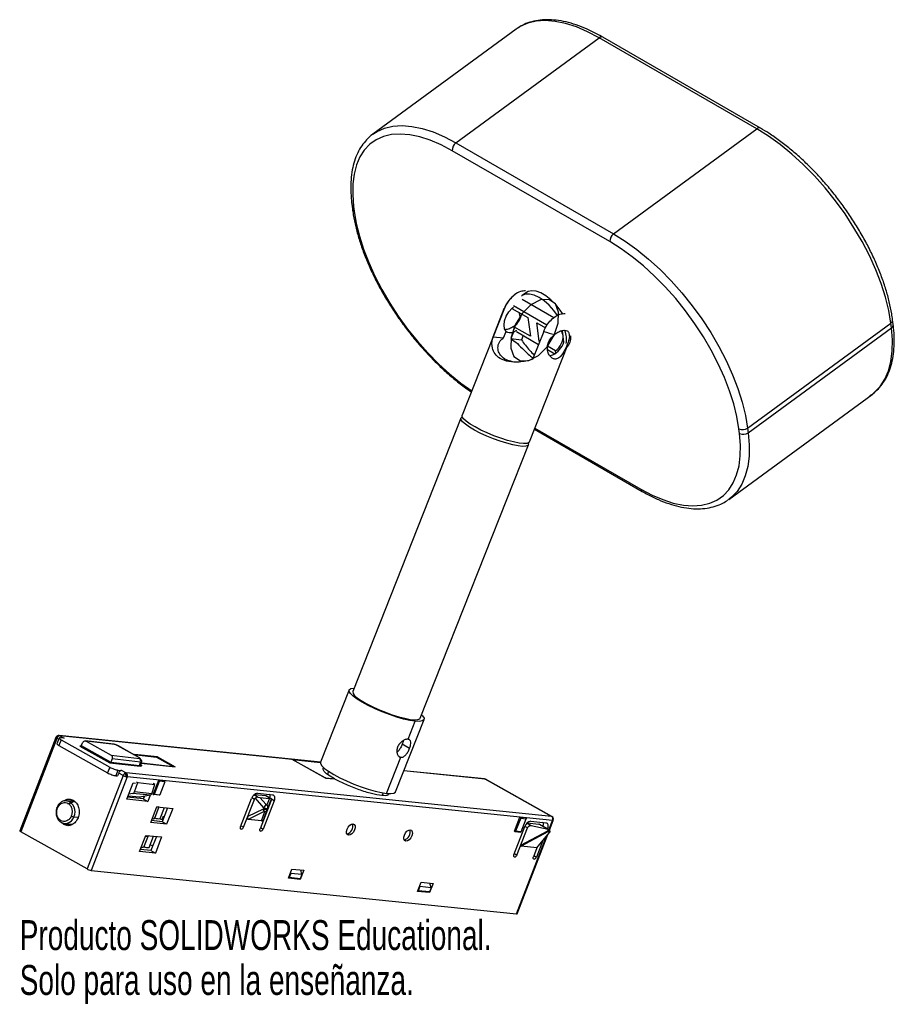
# Paper-space layout '_Isométrica' of a CAD drawing. Header units: millimetres. Extents: x -154 to -13, y -144 to 15.
import ezdxf

# ---------------------------------------------------------------- set-up
doc = ezdxf.new("R2010")
doc.units = ezdxf.units.MM
doc.styles.add('SLDTEXTSTYLE0', font='TXT', dxfattribs={"width": 0.7})

psp = doc.layouts.new('_Isométrica')

# ---------------------------------------------------------------- linework, layer by layer
at = {"color": 7, "linetype": 'Continuous', "lineweight": 25}
for p, q in [((-73.65, 13.21), (-96.77, -3.76)), ((-73.33, 13.43), (-73.65, 13.21)), ((-83.36, -5.16), (-60.24, 11.8)), ((-34.78, -2.89), (-60.24, 11.8)), ((-34.19, -2.78), (-59.65, 11.92)), ((-57.91, -19.85), (-34.78, -2.89)), ((-96.77, -3.76), (-96.65, -3.67)), ((-83.36, -5.16), (-57.91, -19.85)), ((-58.51, -21.12), (-83.97, -6.42)), ((-100.18, -15.04), (-100.09, -15.79)), ((-99.89, -15.43), (-99.8, -16.18)), ((-71.98, -29.33), (-72.68, -29.84)), ((-68.66, -34.63), (-74.09, -31.5)), ((-67.56, -33.43), (-72.69, -30.47)), ((-75.54, -31.87), (-82.38, -49.17)), ((-77.35, -36.49), (-75.55, -31.94)), ((-74.32, -31.9), (-71.73, -33.39)), ((-71.73, -33.39), (-71.35, -36.41)), ((-74.01, -34.87), (-73.96, -35.25)), ((-71.35, -36.41), (-74.01, -34.87)), ((-70.31, -34.21), (-68.89, -35.03)), ((-69.94, -37.22), (-70.31, -34.21)), ((-36.26, -51.24), (-13.13, -34.28)), ((-13.04, -35.04), (-13.13, -34.28)), ((-12.75, -34.5), (-12.85, -33.75)), ((-77.35, -36.49), (-75.66, -36.67)), ((-75.66, -36.67), (-75.24, -35.62)), ((-74.08, -35.74), (-74.5, -36.79)), ((-73.59, -35.46), (-74.08, -35.74)), ((-73.57, -35.66), (-70.02, -37.71)), ((-72.52, -36.26), (-72.8, -36.97)), ((-69.19, -35.61), (-70.99, -40.17)), ((-65.92, -37.35), (-66.15, -35.54)), ((-36.16, -52), (-13.04, -35.04)), ((-74.5, -36.79), (-72.8, -36.97)), ((-71.49, -53.47), (-65.3, -37.78)), ((-69.78, -37.1), (-69.94, -37.22)), ((-69.85, -37.28), (-69.94, -37.22)), ((-67.28, -38.76), (-68.57, -38.01)), ((-68.56, -38.55), (-67.37, -39.23)), ((-68.56, -38.62), (-68.13, -38.8)), ((-67.23, -39.14), (-67.28, -38.76)), ((-39.29, -62.75), (-16.16, -45.79)), ((-82.56, -49.62), (-100.01, -93.79)), ((-70.68, -51.42), (-53.29, -61.46)), ((-70.61, -51.23), (-53.49, -61.11)), ((-37.57, -52.1), (-37.67, -51.35)), ((-36.26, -51.24), (-36.16, -52)), ((-89.13, -98.09), (-71.67, -53.92)), ((-39.29, -62.75), (-39.41, -62.84)), ((-100.61, -93.55), (-105.22, -105.21)), ((-93.13, -109.98), (-88.52, -98.33)), ((-91.1, -101.51), (-89.95, -98.59)), ((-147.97, -101.21), (-153.81, -116.3)), ((-147.81, -101.36), (-153.65, -116.44)), ((-147.52, -101.52), (-147.81, -101.36)), ((-147.44, -101.31), (-147.8, -102.23)), ((-147.12, -101.61), (-147.47, -102.53)), ((-109.94, -104.73), (-147.46, -100.89)), ((-147.46, -100.9), (-147.33, -100.94)), ((-147.33, -100.94), (-146.62, -101.34)), ((-109.81, -104.77), (-147.33, -100.94)), ((-146.62, -101.34), (-147.22, -101.27)), ((-147.12, -101.61), (-139.26, -106.02)), ((-138.62, -102.31), (-143.21, -101.77)), ((-147.47, -102.53), (-139.62, -106.93)), ((-143.91, -102.63), (-144.1, -102.61)), ((-144.1, -102.61), (-139.25, -105.33)), ((-143.86, -102.51), (-143.94, -102.7)), ((-143.86, -102.51), (-143.6, -102.03)), ((-143.86, -102.51), (-139.08, -105.19)), ((-143.06, -101.82), (-139.06, -104.06)), ((-138.5, -102.35), (-143.06, -101.82)), ((-138.03, -102.52), (-134.53, -104.48)), ((-134.47, -104.5), (-137.96, -102.54)), ((-90.85, -102.98), (-92.04, -102.3)), ((-138.89, -104.68), (-139.08, -105.19)), ((-139.06, -104.06), (-134.49, -104.6)), ((-134.3, -105.21), (-138.89, -104.68)), ((-135.45, -103.95), (-131.73, -104.39)), ((-131.56, -104.35), (-135.3, -103.97)), ((-131.73, -104.39), (-129.02, -105.91)), ((-131.56, -104.35), (-131.61, -104.45)), ((-131.56, -104.35), (-128.7, -105.95)), ((-105.23, -105.22), (-109.9, -104.74)), ((-109.77, -104.78), (-109.9, -104.75)), ((-104.49, -107.74), (-109.81, -104.77)), ((-109.77, -104.78), (-104.48, -107.73)), ((-109.77, -104.78), (-105.23, -105.24)), ((-94.56, -110.25), (-92.25, -104.42)), ((-139.26, -106.02), (-139.62, -106.93)), ((-139.25, -105.33), (-134.36, -105.83)), ((-139.14, -105.34), (-139.08, -105.19)), ((-139.08, -105.19), (-134.46, -105.73)), ((-137.95, -106.48), (-138.3, -107.4)), ((-137.95, -106.48), (-137.34, -106.54)), ((-137.34, -106.54), (-136.63, -106.94)), ((-137.25, -105.54), (-137.2, -105.41)), ((-137.2, -105.41), (-137.25, -105.54)), ((-135.57, -105.6), (-135.62, -105.7)), ((-134.46, -105.73), (-134.5, -105.82)), ((-134.46, -105.73), (-134.3, -105.21)), ((-134.32, -105.84), (-134.27, -105.7)), ((-134.27, -105.7), (-134.12, -105.18)), ((-134.18, -105.39), (-128.7, -105.95)), ((-134.15, -105.31), (-129.02, -105.91)), ((-134.11, -105.17), (-134.12, -105.18)), ((-129.02, -105.91), (-129.02, -105.92)), ((-137.11, -107.37), (-142.94, -122.45)), ((-136.45, -107.6), (-142.28, -122.69)), ((-138.3, -107.4), (-138, -107.43)), ((-137.82, -106.97), (-138, -107.43)), ((-137.11, -107.37), (-137.82, -106.97)), ((-67.95, -113.97), (-136.63, -106.94)), ((-67.77, -114.63), (-136.45, -107.6)), ((-132.25, -110.41), (-131.36, -108.12)), ((-131.29, -108.16), (-131.36, -108.12)), ((-131.29, -108.16), (-131.25, -108.29)), ((-131.29, -108.16), (-130.38, -108.25)), ((-104.49, -107.74), (-104.48, -107.73)), ((-104.35, -107.77), (-104.36, -107.79)), ((-102.94, -107.93), (-104.36, -107.79)), ((-104.35, -107.77), (-102.97, -107.91)), ((-103.93, -106.69), (-104.12, -107.18)), ((-102.98, -107.93), (-102.97, -107.91)), ((-78.65, -107.96), (-91.8, -106.62)), ((-78.77, -107.92), (-91.79, -106.59)), ((-67.95, -113.97), (-78.65, -107.96)), ((-78.59, -107.99), (-78.65, -107.96)), ((-67.88, -113.99), (-78.58, -107.98)), ((-136.52, -111.21), (-135.5, -108.55)), ((-135.5, -108.55), (-135.11, -108.59)), ((-135.28, -110.02), (-134.74, -108.52)), ((-135.03, -108.38), (-134.74, -108.52)), ((-134.74, -108.52), (-131.99, -108.8)), ((-132.5, -110.31), (-131.99, -108.8)), ((-131.99, -108.8), (-132.28, -108.66)), ((-132.07, -110.4), (-131.25, -108.29)), ((-130.35, -108.39), (-131.25, -108.29)), ((-130.35, -108.39), (-131.16, -110.49)), ((-130.45, -108.21), (-130.38, -108.25)), ((-130.35, -108.39), (-130.38, -108.25)), ((-145.7, -111.9), (-145.46, -111.28)), ((-133.14, -111.55), (-136.52, -111.21)), ((-133.85, -111.13), (-136.39, -110.87)), ((-134.39, -110.87), (-136.32, -110.68)), ((-135.54, -110.27), (-136.21, -110.4)), ((-132.75, -110.56), (-135.54, -110.27)), ((-132.5, -110.31), (-135.28, -110.02)), ((-134.39, -110.87), (-134.46, -111.07)), ((-132.75, -110.56), (-134.39, -110.87)), ((-133.65, -110.73), (-133.85, -111.21)), ((-133.7, -110.74), (-133.85, -111.13)), ((-133.85, -111.13), (-133.14, -111.55)), ((-132.75, -110.56), (-133.14, -111.55)), ((-132.25, -110.41), (-132.17, -110.45)), ((-132.07, -110.4), (-132.17, -110.45)), ((-131.27, -110.54), (-132.17, -110.45)), ((-132.07, -110.4), (-131.16, -110.49)), ((-131.16, -110.49), (-131.27, -110.54)), ((-118.13, -115.65), (-116.36, -111.08)), ((-117.65, -115.7), (-115.91, -111.22)), ((-115.91, -111.22), (-116.32, -110.99)), ((-115.33, -110.86), (-115.98, -110.49)), ((-115.9, -110.42), (-114.09, -110.61)), ((-115.88, -110.41), (-115.85, -110.43)), ((-115.61, -110.45), (-115.8, -110.35)), ((-115.8, -111.05), (-114.44, -112.59)), ((-115.4, -110.23), (-112.98, -110.48)), ((-115.33, -110.86), (-115.06, -110.9)), ((-114.03, -112.07), (-115.06, -110.9)), ((-115.06, -110.9), (-113.47, -111.06)), ((-114.09, -110.61), (-113.27, -111.07)), ((-113.2, -111.09), (-114.02, -110.63)), ((-113.47, -111.06), (-113.9, -112.08)), ((-113.76, -112.66), (-113.19, -111.32)), ((-113.36, -110.49), (-113.47, -110.43)), ((-113.47, -111.06), (-113.27, -111.07)), ((-112.73, -111.45), (-113.17, -111.21)), ((-95.25, -110.59), (-95.09, -110.18)), ((-144.94, -111.57), (-146.21, -111.44)), ((-146.21, -111.44), (-146.16, -111.44)), ((-146.11, -111.86), (-145.7, -111.9)), ((-132.64, -114.98), (-131.65, -112.42)), ((-131.33, -112.45), (-132.05, -114.31)), ((-131.65, -112.42), (-129.11, -112.68)), ((-131.37, -112.48), (-131.47, -112.43)), ((-131.11, -114.33), (-130.42, -112.54)), ((-129.95, -112.59), (-130.82, -114.83)), ((-129.11, -112.68), (-130.1, -115.24)), ((-114.51, -112.78), (-116.99, -114)), ((-113.25, -111.49), (-114.99, -115.97)), ((-114.44, -112.59), (-114.51, -112.78)), ((-112.73, -111.45), (-114.5, -116.02)), ((-114.33, -114.28), (-113.83, -112.85)), ((-113.98, -112.73), (-114.02, -112.83)), ((-113.83, -112.85), (-113.76, -112.66)), ((-145.08, -114.02), (-144.37, -114.09)), ((-132.05, -114.31), (-131.96, -114.13)), ((-130.82, -114.5), (-130.59, -113.9)), ((-130.59, -113.9), (-130.51, -114.02)), ((-114.35, -113.18), (-116.91, -114.45)), ((-114.74, -114.67), (-116.91, -114.45)), ((-114.74, -114.67), (-114.22, -113.2)), ((-73.9, -116.38), (-73.02, -114.09)), ((-72.91, -114.26), (-73.72, -116.37)), ((-73.02, -114.09), (-72.95, -114.13)), ((-72.91, -114.26), (-72.95, -114.13)), ((-72.04, -114.22), (-72.95, -114.13)), ((-72.91, -114.26), (-72, -114.36)), ((-72.82, -116.46), (-72, -114.36)), ((-72.11, -114.18), (-72.04, -114.22)), ((-72.04, -114.22), (-72, -114.36)), ((-67.88, -113.99), (-67.95, -113.97)), ((-146.69, -115.29), (-147.04, -114.97)), ((-146.08, -115.35), (-146.69, -115.29)), ((-146.59, -115.12), (-145.28, -115.25)), ((-146.37, -115.14), (-146.08, -115.35)), ((-146.13, -115.38), (-146.06, -115.2)), ((-146.06, -115.2), (-145.65, -115.43)), ((-130.1, -115.24), (-132.64, -114.98)), ((-130.82, -114.83), (-132.52, -114.66)), ((-130.7, -114.83), (-132.51, -114.65)), ((-130.1, -115.24), (-130.82, -114.83)), ((-118.03, -116.04), (-118.13, -115.99)), ((-118.06, -115.47), (-117.65, -115.7)), ((-114.92, -115.79), (-114.5, -116.02)), ((-73.99, -120.17), (-72.23, -115.6)), ((-73.51, -120.22), (-71.81, -115.83)), ((-71.81, -115.83), (-72.23, -115.6)), ((-71.21, -115.47), (-71.91, -115.08)), ((-71.86, -115.02), (-69.99, -115.21)), ((-71.27, -114.75), (-68.85, -114.99)), ((-68.48, -116.11), (-71.21, -115.47)), ((-68.35, -116.13), (-69.99, -115.21)), ((-69.93, -115.24), (-69.99, -115.21)), ((-68.28, -116.16), (-69.92, -115.23)), ((-69.22, -115.01), (-69.34, -114.94)), ((-68.6, -115.97), (-69.31, -115.57)), ((-68.6, -115.97), (-68.6, -115.98)), ((-68.55, -116.3), (-68.48, -116.11)), ((-68.48, -116.11), (-68.36, -116.13)), ((-68.34, -116.12), (-67.77, -114.63)), ((-68.26, -116.17), (-67.66, -114.61)), ((-142.94, -122.45), (-153.65, -116.44)), ((-134.44, -119.64), (-133.43, -117.03)), ((-133.06, -117.09), (-133.81, -119)), ((-133.44, -117.04), (-133.21, -117.16)), ((-133.43, -117.03), (-130.89, -117.29)), ((-133.14, -117.06), (-133.06, -117.09)), ((-133.06, -117.09), (-133.05, -117.07)), ((-132.91, -118.97), (-132.21, -117.16)), ((-131.74, -117.21), (-132.62, -119.48)), ((-130.89, -117.29), (-131.9, -119.9)), ((-114.89, -116.36), (-114.98, -116.31)), ((-100.69, -117.01), (-100.94, -116.87)), ((-73.83, -116.42), (-73.9, -116.38)), ((-73.83, -116.42), (-73.72, -116.37)), ((-73.83, -116.42), (-72.92, -116.51)), ((-72.82, -116.46), (-73.72, -116.37)), ((-73.6, -129.71), (-68.74, -117.16)), ((-73.49, -129.69), (-68.55, -116.92)), ((-72.82, -116.46), (-72.92, -116.51)), ((-72.89, -118.61), (-68.55, -116.3)), ((-68.52, -116.47), (-72.84, -118.77)), ((-70.28, -119.03), (-68.28, -116.59)), ((-68.43, -116.32), (-68.52, -116.47)), ((-68.22, -116.5), (-68.52, -116.47)), ((-68.43, -116.32), (-68.36, -116.13)), ((-68.36, -116.13), (-68.35, -116.13)), ((-68.22, -116.5), (-68.28, -116.59)), ((-134.29, -119.31), (-134.15, -118.98)), ((-133.94, -119.01), (-134.15, -118.98)), ((-133.74, -118.86), (-133.81, -119)), ((-132.32, -118.7), (-132.77, -118.61)), ((-91.44, -117.96), (-91.69, -117.82)), ((-70.28, -119.03), (-72.84, -118.77)), ((-70.28, -119.03), (-70.85, -120.49)), ((-69.34, -117.88), (-70.37, -120.54)), ((-131.9, -119.9), (-134.44, -119.64)), ((-132.62, -119.48), (-134.31, -119.31)), ((-132.62, -119.48), (-131.9, -119.9)), ((-73.92, -119.99), (-73.51, -120.22)), ((-70.75, -120.88), (-70.85, -120.83)), ((-70.78, -120.31), (-70.37, -120.54)), ((-142.28, -122.69), (-73.6, -129.71)), ((-110.43, -123.95), (-109.87, -122.49)), ((-108.5, -124.15), (-110.43, -123.95)), ((-110.39, -123.82), (-110.31, -123.86)), ((-110.05, -123.18), (-110.31, -123.86)), ((-108.5, -124.05), (-110.31, -123.86)), ((-110.08, -123.04), (-110.05, -123.18)), ((-108.23, -123.36), (-110.05, -123.18)), ((-109.87, -122.49), (-107.93, -122.68)), ((-108.5, -124.15), (-108.7, -124.03)), ((-107.93, -122.68), (-108.5, -124.15)), ((-108.23, -123.36), (-108.5, -124.05)), ((-108.23, -123.36), (-108.43, -122.63)), ((-89.55, -126.09), (-88.98, -124.62)), ((-89.19, -125.31), (-89.45, -126)), ((-89.21, -125.22), (-89.19, -125.31)), ((-87.37, -125.5), (-89.19, -125.31)), ((-88.98, -124.62), (-87.04, -124.82)), ((-87.37, -125.5), (-87.64, -126.18)), ((-87.04, -124.82), (-87.61, -126.28)), ((-87.37, -125.5), (-87.57, -124.77)), ((-87.61, -126.28), (-89.55, -126.09)), ((-89.5, -125.97), (-89.45, -126)), ((-87.64, -126.18), (-89.45, -126)), ((-87.61, -126.28), (-87.81, -126.17))]:
    psp.add_line(p, q, dxfattribs=at)
at = {"color": 7, "linetype": 'Continuous', "lineweight": 25, "flags": 128}
for points in [[(-60.24, 11.8), (-62.1, 12.79), (-63.92, 13.56), (-65.67, 14.13), (-67.35, 14.47), (-68.94, 14.59), (-70.42, 14.49), (-71.77, 14.17), (-72.99, 13.63), (-73.33, 13.43)], [(-96.65, -3.67), (-96.11, -3.33), (-94.89, -2.79), (-93.54, -2.47), (-92.06, -2.37), (-90.48, -2.49), (-88.8, -2.83), (-87.04, -3.4), (-85.22, -4.17), (-83.36, -5.16)], [(-13.13, -34.28), (-13.48, -32.23), (-14, -30.1), (-14.7, -27.9), (-15.57, -25.65), (-16.59, -23.38), (-17.77, -21.11), (-19.09, -18.86), (-20.53, -16.65), (-22.09, -14.51), (-23.75, -12.45), (-25.48, -10.49), (-27.28, -8.66), (-29.13, -6.97), (-31.01, -5.43), (-32.9, -4.07), (-34.78, -2.89)], [(-83.97, -6.42), (-85.76, -5.48), (-87.51, -4.73), (-89.2, -4.19), (-90.82, -3.86), (-92.35, -3.74), (-93.77, -3.83), (-95.07, -4.14), (-96.25, -4.67), (-97.28, -5.39), (-98.16, -6.32), (-98.88, -7.43), (-99.43, -8.73), (-99.81, -10.19), (-100.02, -11.8), (-100.04, -13.56), (-99.89, -15.43)], [(-99.8, -16.18), (-99.47, -18.16), (-98.96, -20.21), (-98.29, -22.33), (-97.45, -24.5), (-96.46, -26.68), (-95.33, -28.87), (-94.06, -31.04), (-92.67, -33.16), (-91.17, -35.23), (-89.58, -37.21), (-87.9, -39.09), (-86.17, -40.86), (-84.39, -42.49), (-82.58, -43.96), (-80.82, -45.24)], [(-57.91, -19.85), (-56.02, -21.03), (-54.13, -22.39), (-52.26, -23.93), (-50.41, -25.62), (-48.61, -27.45), (-46.87, -29.41), (-45.22, -31.47), (-43.66, -33.61), (-42.21, -35.82), (-40.9, -38.07), (-39.72, -40.34), (-38.69, -42.61), (-37.82, -44.86), (-37.12, -47.06), (-36.6, -49.19), (-36.26, -51.24)], [(-37.67, -51.35), (-38, -49.38), (-38.5, -47.32), (-39.17, -45.2), (-40.01, -43.04), (-41, -40.85), (-42.13, -38.66), (-43.4, -36.5), (-44.79, -34.37), (-46.29, -32.31), (-47.88, -30.32), (-49.56, -28.44), (-51.29, -26.68), (-53.07, -25.05), (-54.88, -23.57), (-56.7, -22.26), (-58.51, -21.12)], [(-66.98, -33.03), (-67.57, -32.24), (-68.33, -31.4), (-69.13, -30.69), (-69.95, -30.13), (-70.75, -29.75), (-71.49, -29.58), (-72.14, -29.6), (-72.67, -29.83), (-72.76, -29.91)], [(-66.14, -32.74), (-66.52, -32.18), (-67.24, -31.29), (-68.02, -30.51), (-68.84, -29.87), (-69.66, -29.4), (-70.43, -29.13), (-71.13, -29.05), (-71.72, -29.18), (-71.98, -29.33)], [(-75.24, -35.62), (-75.51, -35.19), (-75.6, -34.59), (-75.51, -33.89), (-75.24, -33.16), (-74.83, -32.46), (-74.31, -31.89), (-74.07, -31.69)], [(-75.55, -31.94), (-75.55, -31.89), (-75.54, -31.87)], [(-16.16, -45.79), (-15.75, -45.46), (-14.83, -44.5), (-14.09, -43.34), (-13.51, -41.99), (-13.12, -40.48), (-12.91, -38.8), (-12.88, -36.98), (-13.04, -35.04)], [(-71.49, -53.47), (-71.59, -53.59), (-71.92, -53.71), (-72.46, -53.73), (-73.18, -53.66), (-74.05, -53.48), (-75.05, -53.22), (-76.12, -52.88), (-77.22, -52.48), (-78.31, -52.03), (-79.35, -51.55), (-80.28, -51.06), (-81.08, -50.58), (-81.71, -50.14), (-82.15, -49.74), (-82.37, -49.4), (-82.38, -49.17)], [(-81.84, -50.63), (-82.3, -50.22), (-82.54, -49.88), (-82.55, -49.62), (-82.35, -49.44), (-82.35, -49.44)], [(-71.7, -53.65), (-71.66, -53.81), (-71.75, -54.03), (-72.07, -54.16), (-72.59, -54.19), (-73.29, -54.12), (-74.15, -53.96), (-75.14, -53.7), (-76.2, -53.37), (-77.3, -52.97), (-78.4, -52.53), (-79.44, -52.05), (-80.39, -51.56), (-81.2, -51.08), (-81.84, -50.63)], [(-53.49, -61.11), (-51.7, -62.05), (-49.95, -62.8), (-48.26, -63.34), (-46.64, -63.68), (-45.12, -63.79), (-43.69, -63.7), (-42.39, -63.39), (-41.21, -62.87), (-40.18, -62.14), (-39.3, -61.21), (-38.58, -60.1), (-38.03, -58.8), (-37.65, -57.34), (-37.44, -55.73), (-37.42, -53.98), (-37.57, -52.1)], [(-36.16, -52), (-36, -53.94), (-36.03, -55.76), (-36.24, -57.44), (-36.64, -58.95), (-37.21, -60.3), (-37.96, -61.46), (-38.87, -62.42), (-39.29, -62.75)], [(-89.95, -98.59), (-90.81, -98.46), (-91.81, -98.24), (-92.91, -97.92), (-94.08, -97.53), (-95.27, -97.08), (-96.43, -96.58), (-97.52, -96.06), (-98.5, -95.54), (-99.33, -95.03), (-99.97, -94.55), (-100.4, -94.13), (-100.61, -93.78), (-100.59, -93.51), (-100.34, -93.33), (-99.87, -93.26), (-99.8, -93.25)], [(-99.3, -94.79), (-98.65, -95.25), (-97.84, -95.73), (-96.89, -96.22), (-95.85, -96.69), (-94.76, -97.14), (-93.66, -97.54), (-92.59, -97.87), (-91.61, -98.12), (-90.75, -98.29), (-90.04, -98.35), (-89.52, -98.32), (-89.21, -98.19), (-89.13, -98.09)], [(-88.92, -97.55), (-88.74, -97.75), (-88.52, -98.1), (-88.55, -98.37), (-88.8, -98.55), (-89.27, -98.62), (-89.95, -98.59)], [(-138.5, -102.35), (-138.56, -102.32), (-138.62, -102.31)], [(-137.96, -102.54), (-137.98, -102.53), (-138.03, -102.52)], [(-134.53, -104.48), (-134.49, -104.51), (-134.45, -104.53), (-134.43, -104.56), (-134.42, -104.57), (-134.42, -104.59), (-134.43, -104.6), (-134.46, -104.6), (-134.49, -104.6)], [(-134.53, -104.48), (-134.48, -104.5), (-134.47, -104.5)], [(-134.47, -104.5), (-134.44, -104.53), (-134.41, -104.55)], [(-134.27, -105.7), (-134.27, -105.7), (-134.3, -105.73), (-134.37, -105.74), (-134.46, -105.73)], [(-134.25, -105.64), (-134.24, -105.64), (-134.17, -105.71), (-134.14, -105.76), (-134.14, -105.8), (-134.18, -105.83), (-134.25, -105.84), (-134.36, -105.83)], [(-134.12, -105.18), (-134.12, -105.19), (-134.15, -105.21), (-134.21, -105.22), (-134.3, -105.21)], [(-105.22, -105.21), (-105.22, -105.43), (-105.01, -105.78), (-104.57, -106.21), (-103.93, -106.68), (-103.11, -107.19), (-102.13, -107.72), (-101.04, -108.24), (-99.88, -108.74), (-98.69, -109.19), (-97.52, -109.58), (-96.41, -109.89), (-95.41, -110.12), (-94.56, -110.25)], [(-102.97, -107.91), (-103.7, -107.47), (-104.26, -107.07), (-104.64, -106.7), (-104.82, -106.4), (-104.8, -106.17), (-104.71, -106.09)], [(-114.09, -110.61), (-114.04, -110.62), (-114.02, -110.63)], [(-112.98, -110.48), (-112.87, -110.51), (-112.78, -110.57), (-112.71, -110.67), (-112.66, -110.79), (-112.64, -110.93), (-112.64, -111.1), (-112.68, -111.27), (-112.73, -111.45)], [(-94.56, -110.25), (-93.88, -110.28), (-93.41, -110.2), (-93.15, -110.03), (-93.13, -109.98)], [(-147.69, -112.64), (-147.73, -112.61), (-147.76, -112.59), (-147.78, -112.57), (-147.79, -112.56), (-147.79, -112.55)], [(-67.72, -114.4), (-67.7, -114.39), (-67.68, -114.37), (-67.67, -114.36), (-67.65, -114.35), (-67.65, -114.33), (-67.64, -114.32), (-67.64, -114.31), (-67.64, -114.3)], [(-118.03, -116.04), (-118.07, -116.03), (-118.11, -116.01), (-118.14, -115.97), (-118.16, -115.92), (-118.17, -115.86), (-118.17, -115.79), (-118.15, -115.72), (-118.13, -115.65)], [(-114.89, -116.36), (-114.93, -116.35), (-114.97, -116.33), (-115, -116.29), (-115.02, -116.24), (-115.02, -116.18), (-115.02, -116.12), (-115.01, -116.05), (-114.99, -115.97)], [(-100.69, -117.01), (-100.9, -116.92), (-101.02, -116.7), (-101.03, -116.39), (-100.95, -116.03), (-100.76, -115.69), (-100.52, -115.4), (-100.25, -115.23), (-99.99, -115.18)], [(-99.99, -115.18), (-99.78, -115.27), (-99.66, -115.49), (-99.65, -115.8), (-99.74, -116.16), (-99.92, -116.5), (-100.16, -116.79), (-100.44, -116.96), (-100.69, -117.01)], [(-67.66, -114.61), (-67.66, -114.61), (-67.68, -114.62), (-67.71, -114.63), (-67.77, -114.63)], [(-91.44, -117.96), (-91.65, -117.86), (-91.77, -117.64), (-91.78, -117.33), (-91.69, -116.98), (-91.51, -116.63), (-91.27, -116.35), (-90.99, -116.17), (-90.74, -116.13)], [(-90.74, -116.13), (-90.53, -116.22), (-90.41, -116.44), (-90.4, -116.75), (-90.49, -117.1), (-90.67, -117.45), (-90.91, -117.73), (-91.19, -117.91), (-91.44, -117.96)], [(-68.18, -116.35), (-68.32, -116.33), (-68.43, -116.32)], [(-73.51, -120.22), (-73.58, -120.36), (-73.68, -120.47), (-73.79, -120.54), (-73.89, -120.56), (-73.98, -120.52), (-74.02, -120.43), (-74.03, -120.31), (-73.99, -120.17)], [(-70.75, -120.88), (-70.79, -120.87), (-70.83, -120.84), (-70.86, -120.81), (-70.88, -120.76), (-70.89, -120.7), (-70.89, -120.63), (-70.87, -120.56), (-70.85, -120.49)], [(-73.6, -129.71), (-73.55, -129.71), (-73.51, -129.71), (-73.49, -129.7), (-73.49, -129.69)]]:
    psp.add_lwpolyline(points, dxfattribs=at)
at = {"color": 7, "linetype": 'Continuous', "flags": 128}
psp.add_lwpolyline([(-71.57, -40.33), (-70.04, -39.52), (-68.61, -38.09), (-67.49, -36.25), (-66.85, -34.28), (-66.79, -32.49), (-67.31, -31.14), (-68.35, -30.44), (-69.73, -30.5), (-71.25, -31.3), (-72.69, -32.74), (-73.81, -34.58), (-74.45, -36.55), (-74.51, -38.34), (-73.99, -39.69), (-72.95, -40.39), (-71.57, -40.33)], dxfattribs=at)
at = {"color": 7, "linetype": 'Continuous', "lineweight": 25}
for centre, radius, start, end in [((-59.85, 11.39), 0.563, 68.1186, 133.1346), ((-34.4, -3.3), 0.563, 68.1424, 133.1321), ((-82.46, -6.37), 1.51, 126.7295, 182.2009), ((-99.65, -14.95), 0.536, 189.8294, 243.7762), ((-99.56, -15.7), 0.536, 189.8275, 243.7763), ((-57, -21.06), 1.51, 126.7295, 182.2009), ((-75.94, -32.36), 3.17, 307.5354, 352.47), ((-66.42, -31), 6.98, 192.5379, 200.4636), ((-13.43, -33.78), 0.58, 300.4317, 3.2364), ((-13.33, -34.54), 0.58, 300.4287, 3.2735), ((-62.12, -14.83), 21.95, 251.208, 256.069), ((-69.08, -36.34), 3.02, 306.7295, 2.2009), ((-66.95, -36.26), 0.882, 2.3527, 57.0327), ((-70.09, -37.01), 4.58, 352.9727, 19.2983), ((-66.86, -36.66), 2.07, 311.8635, 8.6765), ((-65.16, -35.64), 0.766, 281.918, 297.5095), ((-69.39, -36.15), 3.67, 297.0712, 340.8553), ((-37.05, -50.11), 1.38, 243.6098, 304.9823), ((-36.96, -50.87), 1.38, 243.6098, 304.9823), ((-53.05, -61.09), 0.441, 182.3507, 237.0606), ((-98.79, -93.68), 1.23, 185.1084, 245.4849), ((-147.65, -101.29), 0.327, 144.566, 163.5933), ((-147.51, -101.39), 0.5, 84.0371, 144.5133), ((-147.64, -101.3), 0.336, 115.3399, 144.2308), ((-147.6, -101.41), 0.455, 75.3823, 114.1979), ((-138.76, -103.82), 1.49, 60.7354, 79.8502), ((-134.79, -105.03), 0.527, 339.491, 55.0207), ((-136.01, -105.35), 2.29, 241.4609, 254.5837), ((-137.48, -107.43), 0.836, 13.7002, 32.9393), ((-138.07, -107.62), 1.45, 2.0084, 15.2828), ((-136.94, -107.38), 0.537, 335.9523, 54.6768), ((-136.31, -106.49), 1.12, 254.0369, 263.0854), ((-104.29, -107.37), 0.405, 240.8468, 260.593), ((-115.23, -111.39), 1.17, 98.3958, 164.9054), ((-114.52, -110.58), 1.16, 340.7724, 4.5735), ((-146.72, -113.19), 1.84, 333.3747, 72.2244), ((-117.14, -114.02), 2.91, 16.7616, 25.3609), ((-115.38, -111.44), 1.48, 309.2948, 335.2069), ((-114.4, -112.59), 0.631, 287.2601, 336.5125), ((-114.32, -112.49), 0.592, 343.1734, 43.9908), ((-146.52, -113.62), 1.5, 266.4677, 344.6335), ((-144.88, -112.82), 1.22, 240.7464, 260.5919), ((-131.36, -112.95), 1.4, 243.2331, 280.035), ((-68.21, -114.38), 0.488, 357.3599, 56.9353), ((-68.12, -114.43), 0.5, 338.8495, 60.7927), ((-68.35, -114.41), 0.623, 338.984, 0.2104), ((-118.1, -115.58), 0.468, 278.3958, 344.9054), ((-114.95, -115.9), 0.468, 278.3958, 344.9054), ((-101.28, -115.57), 1.27, 283.5623, 17.8268), ((-71.1, -115.9), 1.17, 98.3958, 164.9054), ((-92.02, -116.52), 1.27, 283.5623, 17.8268), ((-69.26, -116.52), 0.741, 7.7476, 17.4388), ((-69.02, -116.1), 0.592, 327.1782, 332.9354), ((-68.9, -116.47), 0.376, 359.9086, 7.3576), ((-69.06, -116.09), 0.633, 332.9269, 338.3327), ((-133.15, -117.64), 1.35, 244.3221, 280.3158), ((-70.82, -120.42), 0.468, 278.3958, 344.9054), ((-141.95, -120.69), 2.03, 240.7464, 260.5919)]:
    psp.add_arc(centre, radius, start, end, dxfattribs=at)
for points, knots in [([(-59.65, 11.92), (-59.95, 12.09), (-60.83, 12.58), (-62.27, 13.27), (-63.95, 13.93), (-65.59, 14.4), (-67.18, 14.68), (-68.69, 14.77), (-70.12, 14.66), (-71.44, 14.35), (-72.51, 13.94), (-73.07, 13.57), (-73.28, 13.43)], [0, 0, 0, 0, 0.058133, 0.168876, 0.279821, 0.390919, 0.501991, 0.612709, 0.722606, 0.831164, 0.938062, 1, 1, 1, 1]), ([(-12.85, -33.75), (-12.89, -33.42), (-13.02, -32.47), (-13.36, -30.84), (-13.9, -28.85), (-14.59, -26.82), (-15.42, -24.76), (-16.37, -22.69), (-17.46, -20.62), (-18.65, -18.58), (-19.96, -16.57), (-21.35, -14.62), (-22.83, -12.73), (-24.39, -10.92), (-26, -9.21), (-27.67, -7.61), (-29.37, -6.13), (-31.09, -4.79), (-32.7, -3.67), (-33.73, -3.05), (-34.19, -2.78)], [0, 0, 0, 0, 0.030522, 0.088551, 0.146512, 0.20439, 0.262191, 0.319925, 0.377606, 0.435247, 0.492861, 0.550461, 0.608061, 0.665669, 0.723298, 0.780961, 0.838672, 0.896446, 0.954298, 1, 1, 1, 1]), ([(-96.62, -3.67), (-96.7, -3.72), (-97.13, -3.98), (-97.8, -4.63), (-98.61, -5.62), (-99.26, -6.78), (-99.77, -8.08), (-100.13, -9.52), (-100.33, -11.1), (-100.37, -12.76), (-100.29, -14.1), (-100.2, -14.86), (-100.18, -15.04)], [0, 0, 0, 0, 0.023753, 0.138985, 0.254157, 0.370153, 0.48767, 0.60687, 0.727463, 0.848954, 0.964767, 1, 1, 1, 1]), ([(-100.09, -15.79), (-100.04, -16.12), (-99.91, -17.07), (-99.57, -18.7), (-99.03, -20.69), (-98.35, -22.73), (-97.52, -24.79), (-96.56, -26.86), (-95.48, -28.92), (-94.28, -30.96), (-92.98, -32.97), (-91.58, -34.93), (-90.1, -36.82), (-88.55, -38.62), (-86.93, -40.33), (-85.27, -41.93), (-83.57, -43.41), (-82.1, -44.57), (-81.2, -45.18), (-80.88, -45.39)], [0, 0, 0, 0, 0.032872, 0.095371, 0.157796, 0.220132, 0.282384, 0.344565, 0.406688, 0.468768, 0.53082, 0.592856, 0.654892, 0.716937, 0.779005, 0.841109, 0.903265, 0.965488, 1, 1, 1, 1]), ([(-72.11, -29.07), (-72.38, -29.08), (-72.95, -29.1), (-73.91, -29.64), (-74.76, -30.5), (-75.29, -31.32), (-75.5, -31.8), (-75.55, -31.94)], [0, 0, 0, 0, 0.229889, 0.48164, 0.710791, 0.918878, 1, 1, 1, 1]), ([(-73.88, -29.71), (-74.04, -29.83), (-74.46, -30.14), (-74.99, -30.81), (-75.39, -31.43), (-75.5, -31.81), (-75.52, -31.87)], [0, 0, 0, 0, 0.2165056, 0.5684559, 0.9243009, 1, 1, 1, 1]), ([(-69.19, -35.61), (-69.15, -35.51), (-68.97, -35.09), (-68.53, -34.36), (-67.82, -33.56), (-67.01, -32.99), (-66.29, -32.73), (-65.89, -32.74), (-65.74, -32.74)], [0, 0, 0, 0, 0.060364, 0.254902, 0.451029, 0.654878, 0.873584, 1, 1, 1, 1]), ([(-75.43, -35.29), (-75.3, -35.28), (-74.98, -35.25), (-74.37, -35), (-73.76, -34.64), (-73.46, -34.29), (-73.36, -34.15)], [0, 0, 0, 0, 0.200455, 0.493898, 0.808641, 1, 1, 1, 1]), ([(-16.53, -46.01), (-16.38, -45.92), (-15.87, -45.62), (-15.13, -44.91), (-14.33, -43.92), (-13.67, -42.76), (-13.16, -41.46), (-12.8, -40.02), (-12.6, -38.45), (-12.56, -36.78), (-12.64, -35.45), (-12.73, -34.68), (-12.75, -34.5)], [0, 0, 0, 0, 0.046761, 0.159277, 0.271734, 0.384996, 0.499744, 0.616135, 0.733886, 0.852514, 0.965598, 1, 1, 1, 1]), ([(-70.99, -40.17), (-71.72, -40.34), (-73, -40.64), (-74.85, -40.56), (-76.24, -40.08), (-77.12, -39.27), (-77.6, -38.17), (-77.56, -37.2), (-77.38, -36.59), (-77.35, -36.49)], [0, 0, 0, 0, 0.199254, 0.351706, 0.505194, 0.636612, 0.767064, 0.96039, 1, 1, 1, 1]), ([(-75.24, -35.62), (-75.23, -35.64), (-75.13, -35.74), (-74.84, -35.84), (-74.4, -35.81), (-74.14, -35.75), (-74.08, -35.74)], [0, 0, 0, 0, 0.078806, 0.510961, 0.895821, 1, 1, 1, 1]), ([(-65, -36.39), (-65.04, -36.58), (-65.1, -36.97), (-65.37, -37.7), (-65.69, -38.44), (-66.05, -39.13), (-66.48, -39.71), (-66.97, -40.06), (-67.49, -40.12), (-67.96, -39.88), (-68.35, -39.4), (-68.6, -38.73), (-68.62, -37.92), (-68.36, -37.15), (-67.92, -36.55), (-67.56, -36.26), (-67.4, -36.14)], [0, 0, 0, 0, 0.0734535, 0.1471085, 0.2162418, 0.2849199, 0.359433, 0.4376661, 0.5119515, 0.5813034, 0.6513899, 0.7265637, 0.8047772, 0.8780831, 0.946056, 1, 1, 1, 1]), ([(-65, -36.39), (-65.01, -36.22), (-65.02, -35.87), (-65.32, -35.55), (-65.8, -35.44), (-66.4, -35.56), (-66.96, -35.83), (-67.29, -36.06), (-67.4, -36.14)], [0, 0, 0, 0, 0.183417, 0.367026, 0.547699, 0.726745, 0.906261, 1, 1, 1, 1]), ([(-74.24, -40.52), (-74.58, -40.43), (-75.3, -40.23), (-76.08, -39.65), (-76.54, -38.89), (-76.63, -38), (-76.33, -37.13), (-75.86, -36.81), (-75.66, -36.67)], [0, 0, 0, 0, 0.141619, 0.301508, 0.45682, 0.629936, 0.837865, 1, 1, 1, 1]), ([(-74.5, -36.79), (-74.15, -37.04), (-73.46, -37.53), (-72.32, -38.69), (-71.42, -39.56), (-70.92, -39.91), (-70.9, -39.93)], [0, 0, 0, 0, 0.310533, 0.61833, 0.979093, 1, 1, 1, 1]), ([(-72.8, -36.97), (-72.38, -37.56), (-71.75, -38.44), (-70.96, -39.2), (-70.71, -39.45)], [0, 0, 0, 0, 0.675125, 1, 1, 1, 1]), ([(-67.72, -39.42), (-67.75, -39.43), (-67.9, -39.53), (-68.06, -39.54), (-68.19, -39.54)], [0, 0, 0, 0, 0.1924432, 1, 1, 1, 1]), ([(-53.29, -61.46), (-52.99, -61.63), (-52.11, -62.12), (-50.67, -62.82), (-48.99, -63.47), (-47.34, -63.94), (-45.76, -64.22), (-44.24, -64.31), (-42.81, -64.2), (-41.49, -63.89), (-40.35, -63.45), (-39.71, -63.02), (-39.43, -62.83)], [0, 0, 0, 0, 0.056887, 0.165257, 0.273824, 0.382541, 0.491233, 0.599578, 0.70712, 0.813351, 0.917959, 1, 1, 1, 1]), ([(-143.6, -102.03), (-143.57, -101.98), (-143.49, -101.86), (-143.33, -101.78), (-143.18, -101.77), (-143.1, -101.8), (-143.06, -101.82)], [0, 0, 0, 0, 0.2718, 0.562735, 0.789022, 1, 1, 1, 1]), ([(-91.1, -101.51), (-91.17, -101.51), (-91.3, -101.5), (-91.61, -101.58), (-92.03, -101.8), (-92.42, -102.16), (-92.66, -102.5), (-92.75, -102.69), (-92.79, -102.78)], [0, 0, 0, 0, 0.121901, 0.250662, 0.500117, 0.749503, 0.878466, 1, 1, 1, 1]), ([(-91.86, -101.74), (-91.86, -101.74), (-91.87, -101.82), (-91.94, -102.02), (-92.01, -102.21), (-92.04, -102.3)], [0, 0, 0, 0, 0.023293, 0.527146, 1, 1, 1, 1]), ([(-90.85, -102.98), (-90.82, -102.89), (-90.75, -102.7), (-90.66, -102.34), (-90.63, -101.94), (-90.75, -101.67), (-90.92, -101.54), (-91.04, -101.52), (-91.1, -101.51)], [0, 0, 0, 0, 0.121503, 0.250466, 0.499841, 0.749233, 0.878035, 1, 1, 1, 1]), ([(-147.78, -102.23), (-147.79, -102.24), (-147.82, -102.27), (-147.72, -102.37), (-147.55, -102.48), (-147.47, -102.53)], [0, 0, 0, 0, 0.1682058, 0.5841029, 1, 1, 1, 1]), ([(-137.91, -102.59), (-137.97, -102.55), (-138.09, -102.49), (-138.31, -102.41), (-138.52, -102.34), (-138.63, -102.32), (-138.68, -102.32)], [0, 0, 0, 0, 0.25432, 0.510618, 0.768883, 1, 1, 1, 1]), ([(-92.79, -102.78), (-92.82, -102.88), (-92.89, -103.07), (-92.93, -103.46), (-92.87, -103.91), (-92.66, -104.23), (-92.44, -104.38), (-92.32, -104.41), (-92.25, -104.42)], [0, 0, 0, 0, 0.121703, 0.250907, 0.500414, 0.749659, 0.878229, 1, 1, 1, 1]), ([(-92.04, -102.3), (-92.08, -102.39), (-92.16, -102.59), (-92.35, -102.96), (-92.59, -103.35), (-92.8, -103.51), (-92.88, -103.58)], [0, 0, 0, 0, 0.1813454, 0.3746301, 0.7474167, 1, 1, 1, 1]), ([(-92.25, -104.42), (-92.19, -104.42), (-92.06, -104.42), (-91.79, -104.32), (-91.46, -104.05), (-91.17, -103.64), (-90.97, -103.27), (-90.89, -103.08), (-90.85, -102.98)], [0, 0, 0, 0, 0.121827, 0.250498, 0.500131, 0.749614, 0.878516, 1, 1, 1, 1]), ([(-139.06, -104.06), (-139.01, -104.1), (-138.92, -104.17), (-138.85, -104.34), (-138.85, -104.52), (-138.88, -104.63), (-138.89, -104.68)], [0, 0, 0, 0, 0.270893, 0.561562, 0.788281, 1, 1, 1, 1]), ([(-134.11, -105.17), (-134.11, -105.12), (-134.1, -105.01), (-134.17, -104.84), (-134.27, -104.68), (-134.37, -104.59), (-134.41, -104.55)], [0, 0, 0, 0, 0.2687174, 0.5284805, 0.7736139, 1, 1, 1, 1]), ([(-109.81, -104.77), (-109.84, -104.76), (-109.88, -104.74), (-109.93, -104.74), (-109.94, -104.74)], [0, 0, 0, 0, 0.733124, 1, 1, 1, 1]), ([(-94.2, -110.33), (-94.22, -110.41), (-94.28, -110.65), (-95.27, -110.64), (-96.93, -110.34), (-99, -109.7), (-101.17, -108.85), (-102.35, -108.24), (-102.94, -107.93)], [0, 0, 0, 0, 0.106437, 0.28515, 0.463862, 0.642575, 0.821287, 1, 1, 1, 1]), ([(-146.71, -111.51), (-146.63, -111.44), (-146.37, -111.21), (-145.8, -111.12), (-145.38, -111.28), (-145.17, -111.36)], [0, 0, 0, 0, 0.1677728, 0.5838864, 1, 1, 1, 1]), ([(-135.54, -110.27), (-135.51, -110.26), (-135.45, -110.24), (-135.35, -110.17), (-135.31, -110.08), (-135.28, -110.02)], [0, 0, 0, 0, 0.276517, 0.562653, 1, 1, 1, 1]), ([(-132.5, -110.31), (-132.51, -110.34), (-132.54, -110.41), (-132.63, -110.51), (-132.71, -110.54), (-132.75, -110.56)], [0, 0, 0, 0, 0.276542, 0.562684, 1, 1, 1, 1]), ([(-115.91, -111.22), (-115.9, -111.19), (-115.87, -111.13), (-115.82, -111.08), (-115.8, -111.05)], [0, 0, 0, 0, 0.555127, 1, 1, 1, 1]), ([(-115.33, -110.86), (-115.37, -110.85), (-115.44, -110.84), (-115.56, -110.88), (-115.68, -110.96), (-115.76, -111.02), (-115.8, -111.05)], [0, 0, 0, 0, 0.245897, 0.495611, 0.74231, 1, 1, 1, 1]), ([(-113.27, -111.07), (-113.26, -111.07), (-113.22, -111.07), (-113.17, -111.13), (-113.16, -111.22), (-113.18, -111.29), (-113.19, -111.32)], [0, 0, 0, 0, 0.202963, 0.49917, 0.747764, 1, 1, 1, 1]), ([(-113.19, -111.32), (-113.2, -111.35), (-113.22, -111.4), (-113.24, -111.47), (-113.25, -111.49)], [0, 0, 0, 0, 0.564353, 1, 1, 1, 1]), ([(-147.77, -112.56), (-147.8, -112.63), (-147.92, -112.89), (-147.96, -113.41), (-147.86, -114.04), (-147.57, -114.58), (-147.15, -114.98), (-146.79, -115.07), (-146.62, -115.11)], [0, 0, 0, 0, 0.072079, 0.25752, 0.444353, 0.63236, 0.820086, 1, 1, 1, 1]), ([(-145.48, -113.88), (-145.54, -114.01), (-145.67, -114.3), (-145.99, -114.61), (-146.37, -114.79), (-146.75, -114.83), (-147.14, -114.7), (-147.47, -114.42), (-147.7, -114.04), (-147.82, -113.58), (-147.83, -113.09), (-147.73, -112.78), (-147.69, -112.64)], [0, 0, 0, 0, 0.090412, 0.204776, 0.295189, 0.394898, 0.5, 0.605102, 0.704811, 0.795224, 0.909588, 1, 1, 1, 1]), ([(-146.16, -111.47), (-146.25, -111.45), (-146.52, -111.4), (-146.96, -111.55), (-147.4, -111.88), (-147.68, -112.24), (-147.75, -112.5), (-147.77, -112.55)], [0, 0, 0, 0, 0.136943, 0.397643, 0.658085, 0.92374, 1, 1, 1, 1]), ([(-147.69, -112.64), (-147.63, -112.51), (-147.49, -112.21), (-147.17, -111.91), (-146.8, -111.73), (-146.41, -111.69), (-146.02, -111.81), (-145.69, -112.09), (-145.47, -112.47), (-145.34, -112.93), (-145.34, -113.42), (-145.43, -113.74), (-145.48, -113.88)], [0, 0, 0, 0, 0.090412, 0.204776, 0.295189, 0.394898, 0.5, 0.605102, 0.704811, 0.795224, 0.909588, 1, 1, 1, 1]), ([(-145.7, -111.9), (-145.59, -111.82), (-145.36, -111.65), (-145.09, -111.54), (-144.96, -111.55), (-144.96, -111.55)], [0, 0, 0, 0, 0.488346, 0.993833, 1, 1, 1, 1]), ([(-131.37, -112.48), (-131.4, -112.48), (-131.47, -112.49), (-131.58, -112.47), (-131.66, -112.45), (-131.66, -112.45)], [0, 0, 0, 0, 0.489032, 0.978063, 1, 1, 1, 1]), ([(-131.33, -112.44), (-131.33, -112.45), (-131.34, -112.46), (-131.36, -112.48), (-131.37, -112.48)], [0, 0, 0, 0, 0.5599373, 1, 1, 1, 1]), ([(-114.51, -112.78), (-114.41, -112.79), (-114.22, -112.8), (-114.09, -112.82), (-114.02, -112.83)], [0, 0, 0, 0, 0.50994, 1, 1, 1, 1]), ([(-113.98, -112.73), (-114.05, -112.72), (-114.18, -112.7), (-114.35, -112.63), (-114.44, -112.59)], [0, 0, 0, 0, 0.491394, 1, 1, 1, 1]), ([(-114.03, -112.07), (-114.02, -112.08), (-113.99, -112.11), (-113.94, -112.12), (-113.91, -112.11), (-113.9, -112.09), (-113.9, -112.08)], [0, 0, 0, 0, 0.290169, 0.555003, 0.767151, 1, 1, 1, 1]), ([(-114.02, -112.83), (-113.97, -112.83), (-113.86, -112.84), (-113.84, -112.84), (-113.83, -112.85)], [0, 0, 0, 0, 0.489686, 1, 1, 1, 1]), ([(-113.76, -112.66), (-113.78, -112.69), (-113.82, -112.74), (-113.93, -112.73), (-113.98, -112.73)], [0, 0, 0, 0, 0.508731, 1, 1, 1, 1]), ([(-146.62, -115.11), (-146.61, -115.11), (-146.44, -115.17), (-146.07, -115.09), (-145.59, -114.85), (-145.23, -114.46), (-145.08, -114.15), (-145.02, -114.02)], [0, 0, 0, 0, 0.006044, 0.273464, 0.537862, 0.80573, 1, 1, 1, 1]), ([(-132.39, -114.32), (-132.38, -114.32), (-132.3, -114.34), (-132.18, -114.35), (-132.12, -114.33), (-132.08, -114.33)], [0, 0, 0, 0, 0.021946, 0.510973, 1, 1, 1, 1]), ([(-132.08, -114.33), (-132.07, -114.33), (-132.06, -114.32), (-132.05, -114.31), (-132.05, -114.31)], [0, 0, 0, 0, 0.559943, 1, 1, 1, 1]), ([(-130.71, -114.53), (-130.72, -114.53), (-130.79, -114.51), (-130.95, -114.46), (-131.09, -114.41), (-131.16, -114.38)], [0, 0, 0, 0, 0.087041, 0.54352, 1, 1, 1, 1]), ([(-116.99, -114), (-117, -114.05), (-117.04, -114.13), (-117.05, -114.25), (-117.04, -114.36), (-116.99, -114.43), (-116.94, -114.44), (-116.91, -114.45)], [0, 0, 0, 0, 0.214943, 0.404562, 0.577072, 0.778229, 1, 1, 1, 1]), ([(-114.74, -114.67), (-114.71, -114.67), (-114.65, -114.67), (-114.57, -114.63), (-114.48, -114.55), (-114.39, -114.43), (-114.35, -114.33), (-114.33, -114.28)], [0, 0, 0, 0, 0.190132, 0.363359, 0.533116, 0.749699, 1, 1, 1, 1]), ([(-114.22, -113.2), (-114.21, -113.19), (-114.21, -113.17), (-114.22, -113.15), (-114.25, -113.14), (-114.3, -113.16), (-114.34, -113.17), (-114.35, -113.18)], [0, 0, 0, 0, 0.2092356, 0.3846204, 0.5575466, 0.7782175, 1, 1, 1, 1]), ([(-71.81, -115.83), (-71.79, -115.79), (-71.75, -115.7), (-71.65, -115.59), (-71.52, -115.5), (-71.36, -115.45), (-71.26, -115.47), (-71.21, -115.47)], [0, 0, 0, 0, 0.1720752, 0.3589509, 0.554787, 0.7848267, 1, 1, 1, 1]), ([(-153.8, -116.3), (-153.81, -116.3), (-153.82, -116.32), (-153.77, -116.37), (-153.69, -116.42), (-153.65, -116.44)], [0, 0, 0, 0, 0.168206, 0.584103, 1, 1, 1, 1]), ([(-133.47, -117.12), (-133.44, -117.13), (-133.34, -117.16), (-133.26, -117.16), (-133.21, -117.16)], [0, 0, 0, 0, 0.2137574, 1, 1, 1, 1]), ([(-68.55, -116.3), (-68.54, -116.31), (-68.51, -116.31), (-68.48, -116.32), (-68.47, -116.32)], [0, 0, 0, 0, 0.559939, 1, 1, 1, 1]), ([(-68.47, -116.32), (-68.46, -116.32), (-68.45, -116.32), (-68.44, -116.32), (-68.43, -116.32)], [0, 0, 0, 0, 0.559982, 1, 1, 1, 1]), ([(-68.18, -116.35), (-68.18, -116.38), (-68.18, -116.43), (-68.2, -116.48), (-68.22, -116.5)], [0, 0, 0, 0, 0.523489, 1, 1, 1, 1]), ([(-72.89, -118.61), (-72.89, -118.62), (-72.9, -118.65), (-72.91, -118.7), (-72.9, -118.73), (-72.88, -118.76), (-72.85, -118.76), (-72.84, -118.77)], [0, 0, 0, 0, 0.197396, 0.370552, 0.536073, 0.747625, 1, 1, 1, 1])]:
    psp.add_open_spline(points, degree=3, knots=knots, dxfattribs=at)
for points in [[(-147.81, -101.36), (-147.84, -101.34), (-147.9, -101.31), (-147.96, -101.26), (-147.99, -101.22), (-147.97, -101.21), (-147.96, -101.2)], [(-147.49, -100.97), (-147.52, -100.99), (-147.58, -101.03), (-147.68, -101.12), (-147.76, -101.24), (-147.79, -101.32), (-147.81, -101.36)], [(-147.33, -100.94), (-147.36, -100.93), (-147.41, -100.93), (-147.46, -100.96), (-147.49, -100.97)], [(-147.22, -101.27), (-147.29, -101.27), (-147.43, -101.27), (-147.46, -101.34), (-147.37, -101.46), (-147.2, -101.56), (-147.12, -101.61)], [(-139.26, -106.02), (-139.16, -106.07), (-138.96, -106.18), (-138.58, -106.33), (-138.22, -106.44), (-138.04, -106.47), (-137.95, -106.48)], [(-137.34, -106.54), (-137.38, -106.55), (-137.47, -106.55), (-137.61, -106.65), (-137.74, -106.79), (-137.79, -106.91), (-137.82, -106.97)], [(-139.62, -106.93), (-139.52, -106.99), (-139.31, -107.09), (-138.93, -107.24), (-138.57, -107.35), (-138.39, -107.38), (-138.3, -107.4)], [(-136.78, -106.98), (-136.81, -107), (-136.88, -107.04), (-136.97, -107.13), (-137.05, -107.24), (-137.09, -107.33), (-137.11, -107.37)], [(-136.63, -106.94), (-136.65, -106.94), (-136.7, -106.94), (-136.75, -106.97), (-136.78, -106.98)], [(-104.36, -107.79), (-104.37, -107.79), (-104.39, -107.78), (-104.42, -107.77), (-104.46, -107.76), (-104.48, -107.75), (-104.49, -107.74)], [(-78.65, -107.96), (-78.68, -107.95), (-78.74, -107.92), (-78.8, -107.92), (-78.83, -107.92)], [(-145.17, -111.36), (-144.98, -111.5), (-144.6, -111.79), (-144.26, -112.53), (-144.17, -113.37), (-144.35, -114.21), (-144.77, -114.91), (-145.36, -115.37), (-146.05, -115.54), (-146.47, -115.37), (-146.69, -115.29)], [(-69.31, -115.57), (-69.28, -115.47), (-69.21, -115.27), (-69.22, -115.09), (-69.22, -115.01)], [(-68.85, -114.99), (-68.78, -115.01), (-68.63, -115.06), (-68.51, -115.29), (-68.49, -115.61), (-68.56, -115.85), (-68.6, -115.97)], [(-133.21, -117.16), (-133.17, -117.16), (-133.1, -117.15), (-133.07, -117.11), (-133.06, -117.09)], [(-68.18, -116.35), (-68.18, -116.32), (-68.19, -116.26), (-68.23, -116.2), (-68.28, -116.15), (-68.33, -116.14), (-68.35, -116.13)], [(-133.81, -119), (-133.82, -119.01), (-133.84, -119.02), (-133.9, -119.01), (-133.94, -119.01)]]:
    psp.add_open_spline(points, degree=3, dxfattribs=at)

# ---------------------------------------------------------------- texts
at = {"color": 7, "linetype": 'Continuous', "char_height": 4.8336, "attachment_point": 1, "style": 'SLDTEXTSTYLE0'}
for s, insert in [('Producto SOLIDWORKS Educational.', (-153.81, -130.73)), ('Solo para uso en la enseñanza.', (-153.81, -137.98))]:
    psp.add_mtext(s, dxfattribs=dict(at, insert=insert))

doc.saveas('drawing.dxf')
